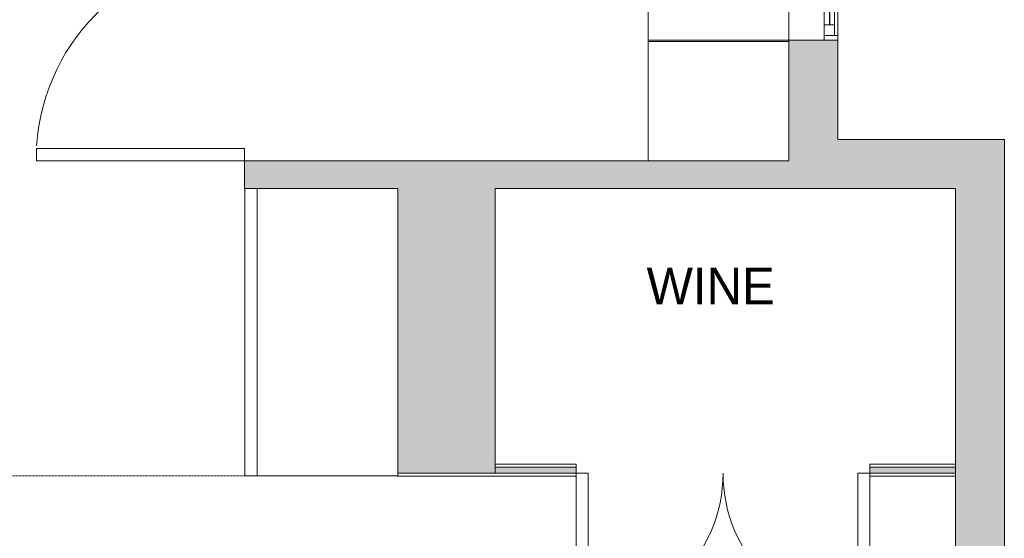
# Model space of a CAD drawing. Header units: inches. Extents: x 282 to 878, y -149 to 1260.
# Tile 4 of 20: x 692 to 853, y 276 to 361. Entities that reach past the tile are written whole.
import ezdxf

# ---------------------------------------------------------------- set-up
doc = ezdxf.new("R2010")
doc.units = ezdxf.units.IN
doc.header["$MEASUREMENT"] = 0
doc.linetypes.add('Dash', pattern=[0.23622, 0.11811, -0.11811])
for name, color, linetype, lineweight in [('A-AREA', 32, 'Dash', 9), ('A-AREA-IDEN', 2, 'Continuous', 9), ('A-DOOR', 31, 'Continuous', 9), ('A-GENM', 13, 'Continuous', 9), ('A-GLAZ', 151, 'Continuous', 9), ('A-OBJECTS', 90, 'Continuous', 9), ('A-WALL', 90, 'Continuous', 9), ('A-WALL-PATT', 111, 'Continuous', 9), ('Q-CASE', 31, 'Continuous', 9), ('Q-SPCQ', 2, 'Continuous', 9)]:
    doc.layers.add(name, color=color, linetype=linetype, lineweight=lineweight)
doc.styles.add('Inter_B', font='txt', dxfattribs={"height": 6})

# ---------------------------------------------------------------- blocks, each defined once
blk = doc.blocks.new('Planitar-Fixed - Default 1-4242141-Main Floor')
at = {"layer": 'A-GLAZ', "lineweight": 18}
for p, q in [((-73, 4.51), (-72.25, 4.51)), ((-72.25, 4.51), (-73, 4.51)), ((-72.25, 4.51), (-72.25, 2.28)), ((-72.25, 2.28), (-72.25, 4.51)), ((-72.25, 4.01), (-70.52, 4.01)), ((-70.52, 4.01), (-72.25, 4.01)), ((-72.25, 4.01), (-72.25, 2.28)), ((-70.52, 4.01), (-70.52, 2.28)), ((-70.52, 2.28), (-70.52, 4.01)), ((70.52, 4.01), (70.52, 2.28)), ((72.25, 4.01), (70.52, 4.01)), ((72.25, 4.01), (70.52, 4.01)), ((70.52, 4.01), (70.52, 2.28)), ((72.25, 4.51), (72.25, 2.28)), ((72.96, 4.51), (72.25, 4.51)), ((73, 4.51), (72.25, 4.51)), ((72.25, 4.51), (72.25, 2.28)), ((72.25, 2.28), (72.25, 4.01)), ((-72.25, 2.28), (-70.52, 2.28)), ((70.52, 2.28), (72.25, 2.28)), ((-73, -3.49), (-71.74, -3.49)), ((73, -3.49), (71.74, -3.49))]:
    blk.add_line(p, q, dxfattribs=at)
at = {"layer": 'A-GLAZ'}
for p, q in [((-72.25, 4.51), (72.25, 4.51)), ((-70.52, 4.01), (70.52, 4.01)), ((73, 2.28), (-73, 2.28)), ((-73, 2.28), (-73, -3.49)), ((73, -3.49), (73, 2.28)), ((-73, -3.49), (73, -3.49))]:
    blk.add_line(p, q, dxfattribs=at)
at = {"layer": 'A-GLAZ', "lineweight": 25}
blk.add_line((-70.52, 3.15), (70.52, 3.15), dxfattribs=at)
blk = doc.blocks.new('Planitar - Double Door_Flush Panel - 4_-0_ x 6_-8_-4237263-Main Floor')
at = {"layer": 'A-DOOR', "lineweight": 18}
for p, q in [((-24, 1), (-24, 24.5)), ((-24, 24.5), (-22.03, 24.5)), ((-22.03, 24.5), (-22.03, 0.5)), ((24, 24.5), (22.03, 24.5)), ((22.03, 24.5), (22.03, 0.5)), ((24, 1), (24, 24.5)), ((-22.03, 0.5), (-24, 0.5)), ((22.03, 0.5), (24, 0.5))]:
    blk.add_line(p, q, dxfattribs=at)
at = {"layer": 'A-DOOR'}
for centre, start, end in [((-24, 0.5), 0, 90), ((24, 0.5), 90, 180)]:
    blk.add_arc(centre, 24, start, end, dxfattribs=at)
blk = doc.blocks.new('Fridge1 - 900mm-4236819-Main Floor')
at = {"layer": 'Q-SPCQ'}
for p, q in [((23.5, -3.94), (-23.5, -3.94)), ((-23.5, -3.94), (-23.5, -28.94)), ((-23.5, -3.94), (23.5, -3.94)), ((-23.5, -28.94), (-23.5, -3.94)), ((23.5, -28.94), (23.5, -3.94)), ((23.5, -3.94), (23.5, -28.94)), ((-23.5, -26.94), (23.5, -26.94)), ((-23.5, -28.94), (23.5, -28.94)), ((23.5, -28.94), (-23.5, -28.94))]:
    blk.add_line(p, q, dxfattribs=at)
blk = doc.blocks.new('Planitar - Single Door_Flush Panel - 2_-10_ x 6_-8_-4237526-Main Floor')
at = {"layer": 'A-DOOR', "lineweight": 18}
for p, q in [((14.99, -1), (14.99, -35)), ((17, -1), (14.99, -1)), ((17, -1), (17, -35)), ((17, -35), (14.99, -35))]:
    blk.add_line(p, q, dxfattribs=at)
at = {"layer": 'A-DOOR'}
blk.add_arc((16.77, -1.3), 33.77, 179.4909, 266.2575, dxfattribs=at)
blk = doc.blocks.new('Tall Cabinet-Single Door_2_ - 36_-4294246-Main Floor')
at = {"layer": 'Q-CASE'}
for p, q in [((10.49, 0), (-9.01, 0)), ((-9.01, 0), (-9.01, -23)), ((10.49, -23), (10.49, 0)), ((-9.01, -23), (10.49, -23))]:
    blk.add_line(p, q, dxfattribs=at)
blk = doc.blocks.new('Countertop- Rectangle shape base - Default 1-4261800-Main Floor')
at = {"layer": 'A-GENM'}
for p, q in [((55.87, 26.5), (4.13, 26.5)), ((4.13, 26.5), (4.13, 3.5)), ((55.87, 3.5), (55.87, 26.5))]:
    blk.add_line(p, q, dxfattribs=at)

msp = doc.modelspace()

# ---------------------------------------------------------------- hatches: boundary and pattern name
at = {"layer": 'A-WALL-PATT'}
h = msp.add_hatch(color=9, dxfattribs=at)
h.paths.add_polyline_path([(826.16, 340.95), (826.16, 357.2), (818.16, 357.2), (818.16, 340.95), (823.93, 340.95)], flags=0)
h.paths.add_polyline_path([(826.16, 503.2), (826.16, 530.7), (818.16, 530.7), (818.16, 503.2), (823.93, 503.2)], flags=0)
for points in [[(845.41, 332.95), (845.41, 340.95), (818.16, 340.95), (818.16, 332.95), (826.48, 332.95)], [(795.16, 332.95), (818.16, 332.95), (818.16, 337.45), (729.16, 337.45), (729.16, 332.95), (785.45, 332.95)], [(770.16, 286.39), (770.16, 332.95), (754.22, 332.95), (754.22, 286.39)]]:
    msp.add_hatch(color=9, dxfattribs=at).paths.add_polyline_path(points, flags=0)
h = msp.add_hatch(color=9, dxfattribs=at)
h.paths.add_polyline_path([(853.41, -15.3), (853.41, 175.95), (845.41, 175.95), (845.41, -15.3)], flags=0)
h.paths.add_polyline_path([(851.17, 246.95), (853.41, 246.95), (853.41, 340.95), (845.41, 340.95), (845.41, 246.95)], flags=0)
h = msp.add_hatch(color=9, dxfattribs=at)
h.paths.add_polyline_path([(845.41, 286.39), (845.41, 287.39), (831.41, 287.39), (831.41, 286.39)], flags=0)
h.paths.add_polyline_path([(783.41, 286.39), (783.41, 287.39), (770.16, 287.39), (770.16, 286.39)], flags=0)

# ---------------------------------------------------------------- linework, layer by layer
at = {"layer": 'A-AREA'}
msp.add_line((729.22, 285.95), (547.41, 285.95), dxfattribs=at)
at = {"layer": 'A-OBJECTS'}
for p, q in [((818.16, 356.95), (818.16, 409)), ((795.16, 408.95), (795.16, 356.95)), ((795.16, 356.95), (795.16, 337.45)), ((818.16, 356.95), (795.16, 356.95)), ((795.16, 356.95), (818.16, 356.95)), ((818.16, 337.45), (818.16, 356.95)), ((795.16, 337.45), (818.16, 337.45))]:
    msp.add_line(p, q, dxfattribs=at)
at = {"layer": 'A-WALL'}
for p, q in [((818.16, 357.2), (818.16, 356.95)), ((826.16, 357.2), (823.93, 357.2)), ((826.16, 340.95), (826.16, 357.2)), ((853.41, 340.95), (826.16, 340.95)), ((853.41, 246.95), (853.41, 340.95)), ((795.16, 337.45), (729.16, 337.45)), ((729.16, 337.45), (729.16, 332.95)), ((729.16, 332.95), (729.22, 332.95)), ((770.16, 286.39), (770.16, 332.95)), ((770.16, 332.95), (845.41, 332.95)), ((845.41, 332.95), (845.41, 246.95)), ((770.16, 287.89), (783.41, 287.89)), ((783.41, 287.39), (770.16, 287.39)), ((783.41, 285.89), (783.41, 287.89)), ((831.41, 287.89), (845.41, 287.89)), ((831.41, 287.89), (831.41, 285.89)), ((845.41, 287.39), (831.41, 287.39)), ((754.16, 285.89), (754.16, 285.95)), ((754.16, 285.89), (783.41, 285.89)), ((754.22, 286.39), (783.41, 286.39)), ((831.41, 286.39), (845.41, 286.39)), ((845.41, 285.89), (831.41, 285.89))]:
    msp.add_line(p, q, dxfattribs=at)

# ---------------------------------------------------------------- block references
at = {"layer": 'A-DOOR'}
for name, p, rotation in [('Planitar - Single Door_Flush Panel - 2_-10_ x 6_-8_-4237526-Main Floor', (730.16, 354.45), 269.9999999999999), ('Planitar - Double Door_Flush Panel - 4_-0_ x 6_-8_-4237263-Main Floor', (807.41, 286.89), 180)]:
    msp.add_blockref(name, p, dxfattribs=dict(at, rotation=rotation))
at = {"layer": 'A-GENM', "rotation": 90}
msp.add_blockref('Countertop- Rectangle shape base - Default 1-4261800-Main Floor', (821.66, 353.08), dxfattribs=at)
at = {"layer": 'A-GLAZ', "rotation": 269.9999999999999}
msp.add_blockref('Planitar-Fixed - Default 1-4242141-Main Floor', (821.65, 430.2), dxfattribs=at)
at = {"layer": 'Q-CASE', "rotation": 269.9999999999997}
msp.add_blockref('Tall Cabinet-Single Door_2_ - 36_-4294246-Main Floor', (818.16, 347.94), dxfattribs=at)
at = {"layer": 'Q-SPCQ', "rotation": 269.9999999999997}
msp.add_blockref('Fridge1 - 900mm-4236819-Main Floor', (758.16, 309.45), dxfattribs=at)

# ---------------------------------------------------------------- texts
at = {"layer": 'A-AREA-IDEN', "insert": (794.91, 319.98), "char_height": 6, "width": 26.058, "attachment_point": 1, "style": 'Inter_B'}
msp.add_mtext('WINE', dxfattribs=at)

doc.saveas('drawing.dxf')
